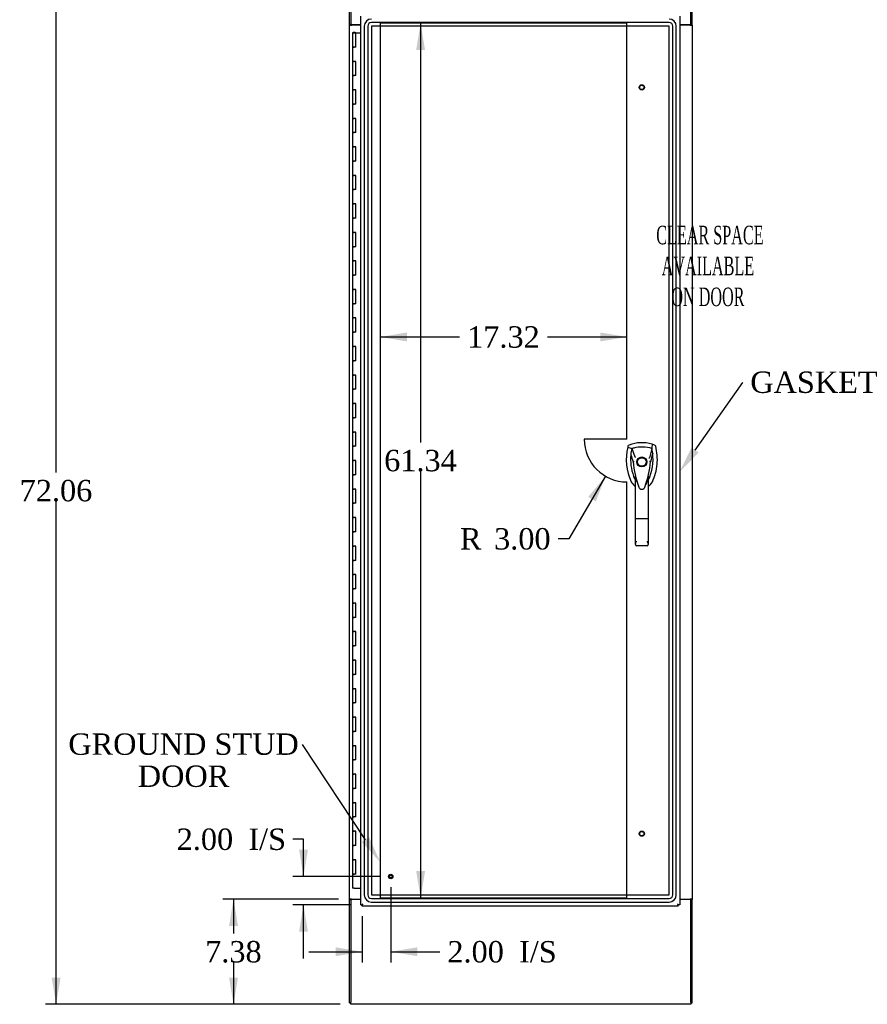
# Model space of a CAD drawing. Header units: inches. Extents: x 1 to 299, y -2 to 199.
# Tile 3 of 11: x 58 to 117, y 63 to 132. Entities that reach past the tile are written whole.
import ezdxf
from ezdxf import colors
from ezdxf.entities.mleader import LeaderData, LeaderLine
from ezdxf.enums import TextEntityAlignment as Align
from ezdxf.lldxf.tags import DXFTag
from ezdxf.math import Vec2, Vec3

# ---------------------------------------------------------------- set-up
doc = ezdxf.new("R2010")
doc.units = ezdxf.units.IN
doc.header["$MEASUREMENT"] = 0
for name, color, linetype in [('COM55523', 7, 'Continuous'), ('COM70220', 7, 'Continuous'), ('COM70757-2', 7, 'Continuous'), ('COM70764-7', 7, 'Continuous'), ('COM71203-5', 7, 'Continuous'), ('COM71205-7', 7, 'Continuous'), ('COM71206-4', 7, 'Continuous'), ('Default', 7, 'Continuous'), ('DV1_Default', 7, 'Continuous'), ('HAN86294', 7, 'Continuous'), ('STD26122', 7, 'Continuous'), ('STD26258', 7, 'Continuous')]:
    doc.layers.add(name, color=color, linetype=linetype)
doc.styles.add('SEACAD_Times_New_Roman', font='times.ttf')
tags = doc.linetypes.add('HIDDEN2', pattern=[0.1875, 0.125, -0.0625]).pattern_tags.tags
tags[6:7] = [DXFTag(74, 4), DXFTag(75, 0), DXFTag(340, '0'), DXFTag(46, 0.0), DXFTag(50, 0.0), DXFTag(44, 0.0), DXFTag(45, 0.0)]
tags[4:5] = [DXFTag(74, 4), DXFTag(75, 0), DXFTag(340, '0'), DXFTag(46, 0.0), DXFTag(50, 0.0), DXFTag(44, 0.0), DXFTag(45, 0.0)]
doc.dimstyles.new('HAMMOND_(STH_-_300x200)', dxfattribs={"dimtxt": 1.5, "dimasz": 1.875, "dimexe": 0.75, "dimexo": 0.75, "dimgap": 0.375, "dimtad": 0, "dimtih": 1, "dimtoh": 1, "dimzin": 0, "dimdsep": 46, "dimtxsty": 'SEACAD_Times_New_Roman', "dimblk1": '_SE_FILLED', "dimblk2": '_SE_FILLED', "dimsah": 1, "dimcen": 0.75, "dimadec": 0, "dimazin": 0, "dimtfac": 0.8, "dimtofl": 0, "dimtmove": 0, "dimatfit": 3, "dimfxl": 1, "dimtolj": 1, "dimtzin": 0, "dimarcsym": 0})

# ---------------------------------------------------------------- blocks, each defined once
blk = doc.blocks.new('SE')
at = {"layer": 'COM55523', "color": 7, "linetype": 'Continuous'}
for p, q in [((81.081, 131.478), (81.314, 131.478)), ((81.081, 131.478), (81.081, 130.478)), ((81.135, 131.487), (81.135, 131.513)), ((81.135, 131.513), (81.185, 131.513)), ((81.185, 131.487), (81.135, 131.487)), ((81.148, 131.487), (81.148, 131.478)), ((81.185, 131.513), (81.21, 131.513)), ((81.185, 131.487), (81.21, 131.487)), ((81.21, 131.513), (81.26, 131.513)), ((81.26, 131.487), (81.21, 131.487)), ((81.248, 131.478), (81.248, 131.487)), ((81.26, 131.513), (81.26, 131.487)), ((81.314, 131.478), (81.673, 131.478)), ((81.314, 130.478), (81.314, 131.478)), ((81.081, 130.478), (81.198, 130.478)), ((81.081, 130.478), (81.081, 129.478)), ((81.198, 130.478), (81.081, 130.478)), ((81.314, 130.478), (81.198, 130.478)), ((81.081, 129.478), (81.198, 129.478)), ((81.198, 129.478), (81.081, 129.478)), ((81.081, 129.478), (81.081, 128.478)), ((81.314, 129.478), (81.198, 129.478)), ((81.314, 128.478), (81.314, 129.478)), ((81.081, 128.478), (81.198, 128.478)), ((81.081, 128.478), (81.081, 127.478)), ((81.198, 128.478), (81.081, 128.478)), ((81.314, 128.478), (81.198, 128.478)), ((81.081, 127.478), (81.198, 127.478)), ((81.198, 127.478), (81.081, 127.478)), ((81.081, 127.478), (81.081, 126.478)), ((81.314, 127.478), (81.198, 127.478)), ((81.314, 126.478), (81.314, 127.478)), ((81.081, 126.478), (81.198, 126.478)), ((81.081, 126.478), (81.081, 125.478)), ((81.198, 126.478), (81.081, 126.478)), ((81.314, 126.478), (81.198, 126.478)), ((81.081, 125.478), (81.198, 125.478)), ((81.198, 125.478), (81.081, 125.478)), ((81.081, 125.478), (81.081, 124.478)), ((81.314, 125.478), (81.198, 125.478)), ((81.314, 124.478), (81.314, 125.478)), ((81.081, 124.478), (81.198, 124.478)), ((81.081, 124.478), (81.081, 123.478)), ((81.198, 124.478), (81.081, 124.478)), ((81.314, 124.478), (81.198, 124.478)), ((81.081, 123.478), (81.198, 123.478)), ((81.198, 123.478), (81.081, 123.478)), ((81.081, 123.478), (81.081, 122.478)), ((81.314, 123.478), (81.198, 123.478)), ((81.314, 122.478), (81.314, 123.478)), ((81.081, 122.478), (81.198, 122.478)), ((81.081, 122.478), (81.081, 121.478)), ((81.198, 122.478), (81.081, 122.478)), ((81.314, 122.478), (81.198, 122.478)), ((81.081, 121.478), (81.198, 121.478)), ((81.198, 121.478), (81.081, 121.478)), ((81.081, 121.478), (81.081, 120.478)), ((81.314, 121.478), (81.198, 121.478)), ((81.314, 120.478), (81.314, 121.478)), ((81.081, 120.478), (81.198, 120.478)), ((81.081, 120.478), (81.081, 119.478)), ((81.198, 120.478), (81.081, 120.478)), ((81.314, 120.478), (81.198, 120.478)), ((81.081, 119.478), (81.198, 119.478)), ((81.198, 119.478), (81.081, 119.478)), ((81.081, 119.478), (81.081, 118.478)), ((81.314, 119.478), (81.198, 119.478)), ((81.314, 118.478), (81.314, 119.478)), ((81.081, 118.478), (81.198, 118.478)), ((81.081, 118.478), (81.081, 117.478)), ((81.198, 118.478), (81.081, 118.478)), ((81.314, 118.478), (81.198, 118.478)), ((81.081, 117.478), (81.198, 117.478)), ((81.198, 117.478), (81.081, 117.478)), ((81.081, 117.478), (81.081, 116.478)), ((81.314, 117.478), (81.198, 117.478)), ((81.314, 116.478), (81.314, 117.478)), ((81.081, 116.478), (81.198, 116.478)), ((81.081, 116.478), (81.081, 115.478)), ((81.198, 116.478), (81.081, 116.478)), ((81.314, 116.478), (81.198, 116.478)), ((81.081, 115.478), (81.198, 115.478)), ((81.198, 115.478), (81.081, 115.478)), ((81.081, 115.478), (81.081, 114.478)), ((81.314, 115.478), (81.198, 115.478)), ((81.314, 114.478), (81.314, 115.478)), ((81.081, 114.478), (81.198, 114.478)), ((81.081, 114.478), (81.081, 113.478)), ((81.198, 114.478), (81.081, 114.478)), ((81.314, 114.478), (81.198, 114.478)), ((81.081, 113.478), (81.198, 113.478)), ((81.198, 113.478), (81.081, 113.478)), ((81.081, 113.478), (81.081, 112.478)), ((81.314, 113.478), (81.198, 113.478)), ((81.314, 112.478), (81.314, 113.478)), ((81.081, 112.478), (81.198, 112.478)), ((81.081, 112.478), (81.081, 111.478)), ((81.198, 112.478), (81.081, 112.478)), ((81.314, 112.478), (81.198, 112.478)), ((81.081, 111.478), (81.198, 111.478)), ((81.198, 111.478), (81.081, 111.478)), ((81.081, 111.478), (81.081, 110.478)), ((81.314, 111.478), (81.198, 111.478)), ((81.314, 110.478), (81.314, 111.478)), ((81.081, 110.478), (81.198, 110.478)), ((81.081, 110.478), (81.081, 109.478)), ((81.198, 110.478), (81.081, 110.478)), ((81.314, 110.478), (81.198, 110.478)), ((81.081, 109.478), (81.198, 109.478)), ((81.198, 109.478), (81.081, 109.478)), ((81.081, 109.478), (81.081, 108.478)), ((81.314, 109.478), (81.198, 109.478)), ((81.314, 108.478), (81.314, 109.478)), ((81.081, 108.478), (81.198, 108.478)), ((81.081, 108.478), (81.081, 107.478)), ((81.198, 108.478), (81.081, 108.478)), ((81.314, 108.478), (81.198, 108.478)), ((81.081, 107.478), (81.198, 107.478)), ((81.198, 107.478), (81.081, 107.478)), ((81.081, 107.478), (81.081, 106.478)), ((81.314, 107.478), (81.198, 107.478)), ((81.314, 106.478), (81.314, 107.478)), ((81.081, 106.478), (81.198, 106.478)), ((81.081, 106.478), (81.081, 105.478)), ((81.198, 106.478), (81.081, 106.478)), ((81.314, 106.478), (81.198, 106.478)), ((81.081, 105.478), (81.198, 105.478)), ((81.198, 105.478), (81.081, 105.478)), ((81.081, 105.478), (81.081, 104.478)), ((81.314, 105.478), (81.198, 105.478)), ((81.314, 104.478), (81.314, 105.478)), ((81.081, 104.478), (81.198, 104.478)), ((81.081, 104.478), (81.081, 103.478)), ((81.198, 104.478), (81.081, 104.478)), ((81.314, 104.478), (81.198, 104.478)), ((81.081, 103.478), (81.198, 103.478)), ((81.198, 103.478), (81.081, 103.478)), ((81.081, 103.478), (81.081, 102.478)), ((81.314, 103.478), (81.198, 103.478)), ((81.314, 102.478), (81.314, 103.478)), ((81.081, 102.478), (81.198, 102.478)), ((81.081, 102.478), (81.081, 101.478)), ((81.198, 102.478), (81.081, 102.478)), ((81.314, 102.478), (81.198, 102.478)), ((81.081, 101.478), (81.198, 101.478)), ((81.198, 101.478), (81.081, 101.478)), ((81.081, 101.478), (81.081, 100.478)), ((81.314, 101.478), (81.198, 101.478)), ((81.314, 100.478), (81.314, 101.478)), ((81.081, 100.478), (81.198, 100.478)), ((81.081, 100.478), (81.081, 99.478)), ((81.198, 100.478), (81.081, 100.478)), ((81.314, 100.478), (81.198, 100.478)), ((81.081, 99.478), (81.198, 99.478)), ((81.198, 99.478), (81.081, 99.478)), ((81.081, 99.478), (81.081, 98.478)), ((81.314, 99.478), (81.198, 99.478)), ((81.314, 98.478), (81.314, 99.478)), ((81.081, 98.478), (81.198, 98.478)), ((81.081, 98.478), (81.081, 97.478)), ((81.198, 98.478), (81.081, 98.478)), ((81.314, 98.478), (81.198, 98.478)), ((81.081, 97.478), (81.198, 97.478)), ((81.198, 97.478), (81.081, 97.478)), ((81.081, 97.478), (81.081, 96.478)), ((81.314, 97.478), (81.198, 97.478)), ((81.314, 96.478), (81.314, 97.478)), ((81.081, 96.478), (81.198, 96.478)), ((81.081, 96.478), (81.081, 95.478)), ((81.198, 96.478), (81.081, 96.478)), ((81.314, 96.478), (81.198, 96.478)), ((81.081, 95.478), (81.198, 95.478)), ((81.198, 95.478), (81.081, 95.478)), ((81.081, 95.478), (81.081, 94.478)), ((81.314, 95.478), (81.198, 95.478)), ((81.314, 94.478), (81.314, 95.478)), ((81.081, 94.478), (81.198, 94.478)), ((81.081, 94.478), (81.081, 93.478)), ((81.198, 94.478), (81.081, 94.478)), ((81.314, 94.478), (81.198, 94.478)), ((81.081, 93.478), (81.198, 93.478)), ((81.198, 93.478), (81.081, 93.478)), ((81.081, 93.478), (81.081, 92.478)), ((81.314, 93.478), (81.198, 93.478)), ((81.314, 92.478), (81.314, 93.478)), ((81.081, 92.478), (81.198, 92.478)), ((81.081, 92.478), (81.081, 91.478)), ((81.198, 92.478), (81.081, 92.478)), ((81.314, 92.478), (81.198, 92.478)), ((81.081, 91.478), (81.198, 91.478)), ((81.198, 91.478), (81.081, 91.478)), ((81.081, 91.478), (81.081, 90.478)), ((81.314, 91.478), (81.198, 91.478)), ((81.314, 90.478), (81.314, 91.478)), ((81.081, 90.478), (81.198, 90.478)), ((81.081, 90.478), (81.081, 89.478)), ((81.198, 90.478), (81.081, 90.478)), ((81.314, 90.478), (81.198, 90.478)), ((81.081, 89.478), (81.198, 89.478)), ((81.198, 89.478), (81.081, 89.478)), ((81.081, 89.478), (81.081, 88.478)), ((81.314, 89.478), (81.198, 89.478)), ((81.314, 88.478), (81.314, 89.478)), ((81.081, 88.478), (81.198, 88.478)), ((81.081, 88.478), (81.081, 87.478)), ((81.198, 88.478), (81.081, 88.478)), ((81.314, 88.478), (81.198, 88.478)), ((81.081, 87.478), (81.198, 87.478)), ((81.198, 87.478), (81.081, 87.478)), ((81.081, 87.478), (81.081, 86.478)), ((81.314, 87.478), (81.198, 87.478)), ((81.314, 86.478), (81.314, 87.478)), ((81.081, 86.478), (81.198, 86.478)), ((81.081, 86.478), (81.081, 85.478)), ((81.198, 86.478), (81.081, 86.478)), ((81.314, 86.478), (81.198, 86.478)), ((81.081, 85.478), (81.198, 85.478)), ((81.198, 85.478), (81.081, 85.478)), ((81.081, 85.478), (81.081, 84.478)), ((81.314, 85.478), (81.198, 85.478)), ((81.314, 84.478), (81.314, 85.478)), ((81.081, 84.478), (81.198, 84.478)), ((81.081, 84.478), (81.081, 83.478)), ((81.198, 84.478), (81.081, 84.478)), ((81.314, 84.478), (81.198, 84.478)), ((81.081, 83.478), (81.198, 83.478)), ((81.198, 83.478), (81.081, 83.478)), ((81.081, 83.478), (81.081, 82.478)), ((81.314, 83.478), (81.198, 83.478)), ((81.314, 82.478), (81.314, 83.478)), ((81.081, 82.478), (81.198, 82.478)), ((81.081, 82.478), (81.081, 81.478)), ((81.198, 82.478), (81.081, 82.478)), ((81.314, 82.478), (81.198, 82.478)), ((81.081, 81.478), (81.198, 81.478)), ((81.198, 81.478), (81.081, 81.478)), ((81.081, 81.478), (81.081, 80.478)), ((81.314, 81.478), (81.198, 81.478)), ((81.314, 80.478), (81.314, 81.478)), ((81.081, 80.478), (81.198, 80.478)), ((81.081, 80.478), (81.081, 79.478)), ((81.198, 80.478), (81.081, 80.478)), ((81.314, 80.478), (81.198, 80.478)), ((81.081, 79.478), (81.198, 79.478)), ((81.198, 79.478), (81.081, 79.478)), ((81.081, 79.478), (81.081, 78.478)), ((81.314, 79.478), (81.198, 79.478)), ((81.314, 78.478), (81.314, 79.478)), ((81.081, 78.478), (81.198, 78.478)), ((81.081, 78.478), (81.081, 77.478)), ((81.198, 78.478), (81.081, 78.478)), ((81.314, 78.478), (81.198, 78.478)), ((81.081, 77.478), (81.198, 77.478)), ((81.198, 77.478), (81.081, 77.478)), ((81.081, 77.478), (81.081, 76.478)), ((81.314, 77.478), (81.198, 77.478)), ((81.314, 76.478), (81.314, 77.478)), ((81.081, 76.478), (81.198, 76.478)), ((81.081, 76.478), (81.081, 75.478)), ((81.198, 76.478), (81.081, 76.478)), ((81.314, 76.478), (81.198, 76.478)), ((81.081, 75.478), (81.198, 75.478)), ((81.198, 75.478), (81.081, 75.478)), ((81.081, 75.478), (81.081, 74.478)), ((81.314, 75.478), (81.198, 75.478)), ((81.314, 74.478), (81.314, 75.478)), ((81.081, 74.478), (81.198, 74.478)), ((81.081, 74.478), (81.081, 73.478)), ((81.198, 74.478), (81.081, 74.478)), ((81.314, 74.478), (81.198, 74.478)), ((81.081, 73.478), (81.198, 73.478)), ((81.198, 73.478), (81.081, 73.478)), ((81.081, 73.478), (81.081, 72.478)), ((81.314, 73.478), (81.198, 73.478)), ((81.314, 72.478), (81.314, 73.478)), ((81.081, 72.478), (81.198, 72.478)), ((81.081, 72.478), (81.081, 71.478)), ((81.198, 72.478), (81.081, 72.478)), ((81.314, 72.478), (81.198, 72.478)), ((81.198, 71.478), (81.081, 71.478)), ((81.198, 71.478), (81.673, 71.478))]:
    blk.add_line(p, q, dxfattribs=at)
at = {"layer": 'COM70220', "color": 7, "linetype": 'HIDDEN2'}
for p, q in [((81.908, 131.944), (81.908, 71.012)), ((81.909, 131.944), (81.909, 71.012)), ((82.158, 131.944), (82.158, 71.012)), ((82.407, 131.944), (82.407, 71.012)), ((103.313, 132.194), (82.408, 132.194)), ((103.313, 131.945), (82.408, 131.945)), ((82.408, 131.944), (82.408, 71.012)), ((103.313, 131.944), (82.408, 131.944)), ((103.313, 71.012), (103.313, 131.944)), ((103.314, 71.012), (103.314, 131.944)), ((103.563, 71.012), (103.563, 131.944)), ((103.812, 71.012), (103.812, 131.944)), ((103.813, 71.012), (103.813, 131.944)), ((82.408, 71.012), (103.313, 71.012)), ((82.408, 71.011), (103.313, 71.011)), ((82.408, 70.762), (103.313, 70.762)), ((82.408, 70.513), (103.313, 70.513)), ((82.408, 70.512), (103.313, 70.512))]:
    blk.add_line(p, q, dxfattribs=at)
for centre, radius, start, end in [((82.408, 131.944), 0.5, 90, 180), ((82.408, 131.944), 0.499, 90, 180), ((82.408, 131.944), 0.25, 90, 180), ((82.408, 131.944), 0.001, 90, 180), ((103.313, 131.944), 0.5, 0, 90), ((103.313, 131.944), 0.499, 0, 90), ((103.313, 131.944), 0.25, 0, 90), ((103.313, 131.944), 0.001, 0, 90), ((82.408, 71.012), 0.5, 180, 270), ((82.408, 71.012), 0.499, 180, 270), ((82.408, 71.012), 0.25, 180, 270), ((82.408, 71.012), 0.001, 180, 270), ((103.313, 71.012), 0.5, 270, 0), ((103.313, 71.012), 0.001, 270, 0), ((103.313, 71.012), 0.25, 270, 0), ((103.313, 71.012), 0.499, 270, 0)]:
    blk.add_arc(centre, radius, start, end, dxfattribs=at)
at = {"layer": 'COM70757-2', "color": 7, "linetype": 'Continuous'}
for p, q in [((81.673, 70.307), (81.673, 132.649)), ((104.048, 132.649), (104.048, 70.307)), ((81.673, 70.307), (81.729, 70.307)), ((81.768, 70.307), (81.729, 70.307)), ((81.807, 70.347), (81.768, 70.307)), ((81.768, 70.307), (81.768, 70.268)), ((81.768, 70.212), (81.768, 70.268)), ((103.953, 70.212), (81.768, 70.212)), ((81.815, 70.355), (81.815, 70.355)), ((81.816, 70.355), (81.815, 70.355)), ((81.816, 70.355), (81.816, 70.355)), ((81.816, 70.355), (81.816, 70.355)), ((81.816, 70.355), (81.816, 70.355)), ((103.905, 70.355), (103.905, 70.355)), ((103.905, 70.355), (103.905, 70.355)), ((103.905, 70.355), (103.905, 70.355)), ((103.905, 70.355), (103.905, 70.355)), ((103.913, 70.347), (103.953, 70.307)), ((103.953, 70.307), (103.953, 70.268)), ((103.953, 70.307), (103.992, 70.307)), ((103.953, 70.212), (103.953, 70.268)), ((104.048, 70.307), (103.992, 70.307))]:
    blk.add_line(p, q, dxfattribs=at)
for centre, start, end in [((82.297, 69.377), 116.23673, 121.43872), ((80.838, 70.837), 328.56128, 333.76327), ((104.883, 70.837), 206.23673, 211.43872), ((103.423, 69.377), 58.56128, 63.76327)]:
    blk.add_arc(centre, 1.09, start, end, dxfattribs=at)
at = {"layer": 'COM70764-7', "color": 7, "linetype": 'Continuous'}
for p, q in [((80.956, 135.256), (80.956, 132.054)), ((104.826, 132.054), (104.826, 135.256)), ((80.956, 132.054), (81.673, 132.054)), ((104.048, 132.054), (104.826, 132.054))]:
    blk.add_line(p, q, dxfattribs=at)
at = {"layer": 'COM71203-5', "color": 7, "linetype": 'Continuous'}
for p, q in [((80.861, 132.054), (80.861, 135.304)), ((80.861, 132.024), (80.861, 132.054)), ((80.956, 132.054), (80.861, 132.054)), ((80.861, 70.714), (80.861, 132.024)), ((80.861, 132.024), (81.004, 132.024)), ((80.956, 132.024), (80.956, 132.054)), ((81.673, 132.024), (81.004, 132.024)), ((80.861, 70.714), (80.861, 70.684)), ((81.004, 70.714), (80.861, 70.714)), ((80.861, 70.684), (80.956, 70.684)), ((80.861, 63.434), (80.861, 70.684)), ((80.956, 70.714), (80.956, 70.684)), ((81.004, 70.714), (81.673, 70.714)), ((80.861, 63.434), (80.956, 63.434))]:
    blk.add_line(p, q, dxfattribs=at)
at = {"layer": 'COM71205-7', "color": 7, "linetype": 'Continuous'}
for p, q in [((80.956, 70.684), (80.956, 63.482)), ((81.673, 70.684), (80.956, 70.684)), ((104.826, 70.684), (104.048, 70.684)), ((104.826, 63.482), (104.826, 70.684)), ((80.956, 63.339), (80.956, 63.482)), ((104.826, 63.339), (80.956, 63.339)), ((104.826, 63.482), (104.826, 63.339))]:
    blk.add_line(p, q, dxfattribs=at)
at = {"layer": 'COM71206-4', "color": 7, "linetype": 'Continuous'}
for p, q in [((104.921, 132.054), (104.921, 135.304)), ((104.778, 132.024), (104.048, 132.024)), ((104.778, 132.024), (104.921, 132.024)), ((104.826, 132.024), (104.826, 132.054)), ((104.921, 132.054), (104.826, 132.054)), ((104.921, 132.024), (104.921, 132.054)), ((104.921, 132.024), (104.921, 70.714)), ((104.048, 70.714), (104.778, 70.714)), ((104.921, 70.714), (104.778, 70.714)), ((104.826, 70.714), (104.826, 70.684)), ((104.826, 70.684), (104.921, 70.684)), ((104.921, 70.714), (104.921, 70.684)), ((104.921, 63.434), (104.921, 70.684)), ((104.826, 63.434), (104.921, 63.434))]:
    blk.add_line(p, q, dxfattribs=at)
at = {"layer": 'DV1_Default', "color": 7, "linetype": 'HIDDEN2'}
for p, q in [((100.347, 132.149), (83.027, 132.149)), ((83.027, 132.149), (83.027, 70.807)), ((100.347, 102.978), (100.347, 132.149)), ((100.347, 102.978), (97.347, 102.978)), ((100.347, 70.807), (100.347, 99.978)), ((83.027, 70.807), (100.347, 70.807))]:
    blk.add_line(p, q, dxfattribs=at)
blk.add_arc((100.347, 102.978), 3, 180, 270, dxfattribs=at)
at = {"layer": 'HAN86294', "color": 7, "linetype": 'Continuous'}
for p, q in [((100.414, 102.481), (100.4, 102.422)), ((100.4, 102.422), (100.683, 102.316)), ((100.683, 102.316), (100.899, 101.744)), ((102.098, 102.316), (101.934, 101.661)), ((102.29, 102.567), (102.109, 102.627)), ((100.899, 101.744), (100.945, 101.71)), ((100.785, 101.395), (100.785, 101.395)), ((101.996, 101.399), (101.996, 101.399)), ((100.936, 97.401), (100.936, 100.379)), ((101.846, 100.379), (101.846, 97.401)), ((101.142, 99.702), (101.146, 99.693)), ((101.61, 99.619), (101.615, 99.631)), ((101.846, 100.094), (101.852, 100.106)), ((100.936, 95.593), (100.936, 97.401)), ((101.756, 97.396), (101.026, 97.396)), ((101.846, 97.401), (101.846, 95.593)), ((101.756, 95.503), (101.026, 95.503))]:
    blk.add_line(p, q, dxfattribs=at)
for radius in [0.35, 0.3]:
    blk.add_circle((101.391, 101.378), radius, dxfattribs=at)
for centre, radius, start, end in [((104.022, 101.569), 3.721, 166.75318, 205.10266), ((101.391, 100.144), 2.585, 73.85893, 110.34924), ((104.022, 101.569), 3.421, 167.3846, 174.70184), ((101.391, 100.144), 2.285, 106.83853, 108.03431), ((101.391, 100.144), 2.285, 104.45028, 106.83853), ((101.391, 100.144), 2.285, 71.96569, 104.45028), ((98.759, 101.569), 3.421, 10.11379, 12.6154), ((104.022, 101.569), 3.421, 174.70184, 200.20775), ((98.759, 101.569), 3.421, 334.89734, 7.2824), ((114.755, 74.951), 29.627, 115.64179, 115.75394), ((98.759, 101.569), 3.421, 8.519, 10.11379), ((98.759, 101.569), 3.421, 7.2824, 8.519), ((100.874, 100.048), 1.35, 91.23359, 93.76963), ((107.633, 101.965), 6.872, 184.75423, 199.9908), ((94.953, 101.994), 7.068, 340.3478, 355.1696), ((101.931, 100.61), 0.791, 85.30773, 89.6394), ((104.022, 101.569), 3.421, 200.20775, 205.10266), ((99.406, 99.774), 1.646, 10.27719, 21.64676), ((101.332, 100.308), 0.75, 233.47883, 238.15135), ((101.332, 100.308), 0.45, 205.10266, 208.42246), ((101.392, 99.704), 0.234, 202.28022, 338.21669), ((101.45, 100.308), 0.45, 331.57754, 334.89734), ((101.45, 100.308), 0.75, 301.84865, 334.89734), ((101.026, 95.593), 0.0903, 180.00172, 181.11543), ((101.026, 95.593), 0.09, 181.11716, 270), ((101.756, 95.593), 0.09, 270, 358.88284), ((101.755, 95.593), 0.0903, 358.88457, 359.99828)]:
    blk.add_arc(centre, radius, start, end, dxfattribs=at)
for points in [[(100.492, 102.567), (100.454, 102.553), (100.424, 102.52), (100.414, 102.481)], [(102.109, 102.627), (102.106, 102.523), (102.102, 102.42), (102.098, 102.316)], [(102.367, 102.481), (102.357, 102.52), (102.327, 102.553), (102.29, 102.567)], [(100.615, 101.885), (100.672, 101.722), (100.728, 101.558), (100.785, 101.395)], [(102.153, 102.003), (102.101, 101.801), (102.048, 101.6), (101.996, 101.399)], [(100.652, 99.99), (100.705, 99.878), (100.786, 99.779), (100.885, 99.706)], [(101.056, 99.965), (101.046, 99.999), (101.036, 100.033), (101.026, 100.067)], [(101.756, 100.066), (101.728, 99.969), (101.698, 99.873), (101.667, 99.777)]]:
    blk.add_open_spline(points, degree=3, dxfattribs=at)
for points, knots in [([(102.129, 99.99), (102.31, 100.375), (102.423, 100.791), (102.504, 101.638), (102.471, 102.068), (102.367, 102.481)], [0, 0, 0, 0, 0.5, 0.5, 1, 1, 1, 1]), ([(101.756, 100.066), (101.772, 100.124), (101.788, 100.181), (101.811, 100.266), (101.819, 100.295), (101.831, 100.336), (101.834, 100.349), (101.84, 100.367), (101.842, 100.373), (101.845, 100.38), (101.846, 100.381), (101.846, 100.379)], [0, 0, 0, 0, 0.5, 0.5, 0.75, 0.75, 0.875, 0.875, 0.9375, 0.9375, 1, 1, 1, 1]), ([(101.026, 97.396), (101.02, 97.396), (101.014, 97.396), (101.002, 97.396), (100.997, 97.396), (100.986, 97.396), (100.981, 97.396), (100.971, 97.397), (100.966, 97.397), (100.954, 97.398), (100.947, 97.398), (100.94, 97.4), (100.939, 97.4), (100.936, 97.401), (100.936, 97.401), (100.936, 97.401)], [0, 0, 0, 0, 0.125, 0.125, 0.25, 0.25, 0.375, 0.375, 0.5, 0.5, 0.75, 0.75, 0.875, 0.875, 1, 1, 1, 1]), ([(101.846, 97.401), (101.846, 97.401), (101.845, 97.401), (101.843, 97.4), (101.841, 97.4), (101.834, 97.398), (101.828, 97.398), (101.815, 97.397), (101.811, 97.397), (101.801, 97.396), (101.796, 97.396), (101.785, 97.396), (101.779, 97.396), (101.768, 97.396), (101.762, 97.396), (101.756, 97.396)], [0, 0, 0, 0, 0.125, 0.125, 0.25, 0.25, 0.5, 0.5, 0.625, 0.625, 0.75, 0.75, 0.875, 0.875, 1, 1, 1, 1]), ([(100.936, 95.592), (100.936, 95.607), (100.94, 95.624), (100.949, 95.652), (100.952, 95.662), (100.959, 95.681), (100.963, 95.691), (100.976, 95.722), (100.985, 95.743), (101, 95.777), (101.005, 95.788), (101.015, 95.811), (101.021, 95.823), (101.026, 95.835)], [0, 0, 0, 0, 0.25, 0.25, 0.375, 0.375, 0.5, 0.5, 0.75, 0.75, 0.875, 0.875, 1, 1, 1, 1]), ([(101.756, 95.835), (101.761, 95.823), (101.766, 95.811), (101.776, 95.788), (101.781, 95.777), (101.796, 95.743), (101.806, 95.722), (101.818, 95.691), (101.822, 95.681), (101.83, 95.662), (101.833, 95.652), (101.842, 95.624), (101.845, 95.607), (101.846, 95.592)], [0, 0, 0, 0, 0.125, 0.125, 0.25, 0.25, 0.5, 0.5, 0.625, 0.625, 0.75, 0.75, 1, 1, 1, 1])]:
    blk.add_open_spline(points, degree=3, knots=knots, dxfattribs=at)
at = {"layer": 'STD26122', "color": 7, "linetype": 'HIDDEN2'}
for centre, radius in [((101.391, 127.649), 0.185), ((101.391, 127.649), 0.15), ((101.391, 75.307), 0.185), ((101.391, 75.307), 0.15)]:
    blk.add_circle(centre, radius, dxfattribs=at)
at = {"layer": 'STD26258', "color": 7, "linetype": 'HIDDEN2'}
for radius in [0.156, 0.125, 0.0944]:
    blk.add_circle((83.768, 72.307), radius, dxfattribs=at)
at = {"layer": 'DV1_Default', "insert": (106.029, 117.946), "char_height": 1.3, "width": 12.9122, "attachment_point": 2}
blk.add_mtext('{\\fTimes New Roman|b0||i0||c0|p34;\\C7;\\H1.3;\\W0.5776;^I}{\\fTimes New Roman|b0||i0||c0|p34;\\C7;\\H1.3;\\W0.5776;CLEAR SPACE\\P}{\\fTimes New Roman|b0||i0||c0|p34;\\C7;\\H1.3;\\W0.5776;AVAILABLE \\P}{\\fTimes New Roman|b0||i0||c0|p34;\\C7;\\H1.3;\\W0.5776;ON DOOR^I}', dxfattribs=at)
blk = doc.blocks.new('DMBLK4814')
at = {"layer": 'Default', "linetype": 'Continuous'}
for points in [[(59.967, 133.524), (60.592, 133.524), (60.28, 135.399)], [(59.967, 65.214), (60.28, 63.339), (60.592, 65.214)]]:
    blk.add_hatch(color=7, dxfattribs=at).paths.add_polyline_path(points)
at = {"layer": 'Default', "color": 7, "linetype": 'Continuous'}
for p, q in [((80.206, 135.399), (59.53, 135.399)), ((60.28, 100.644), (60.28, 135.399)), ((60.28, 63.339), (60.28, 98.619)), ((80.206, 63.339), (59.53, 63.339))]:
    blk.add_line(p, q, dxfattribs=at)
at = {"layer": 'Default', "color": 7, "linetype": 'Continuous', "style": 'SEACAD_Times_New_Roman'}
blk.add_text('72.06', height=1.5, dxfattribs=at).set_placement((57.721, 100.119), align=Align.TOP_LEFT)
blk = doc.blocks.new('_SE_FILLED')
at = {"color": 0}
blk.add_line((0, 0), (-1, 0), dxfattribs=at)
blk.add_solid([(0, 0), (-1, -0.1665), (-1, 0.1665), (0, 0)], dxfattribs=at)
blk = doc.blocks.new('DMBLK4820')
at = {"layer": 'Default', "linetype": 'Continuous'}
for points in [[(72.417, 68.839), (73.042, 68.839), (72.73, 70.714)], [(72.417, 65.214), (72.73, 63.339), (73.042, 65.214)]]:
    blk.add_hatch(color=7, dxfattribs=at).paths.add_polyline_path(points)
at = {"layer": 'Default', "color": 7, "linetype": 'Continuous'}
for p, q in [((80.111, 70.714), (71.98, 70.714)), ((72.73, 70.714), (72.73, 68.302)), ((72.73, 66.277), (72.73, 63.339)), ((80.206, 63.339), (71.98, 63.339))]:
    blk.add_line(p, q, dxfattribs=at)
at = {"layer": 'Default', "color": 7, "linetype": 'Continuous', "style": 'SEACAD_Times_New_Roman'}
blk.add_text('7.38', height=1.5, dxfattribs=at).set_placement((70.739, 67.777), align=Align.TOP_LEFT)
blk = doc.blocks.new('DMBLK4823')
at = {"layer": 'Default', "linetype": 'Continuous'}
for points in [[(86.176, 130.274), (85.864, 132.149), (85.551, 130.274)], [(86.176, 72.682), (85.551, 72.682), (85.864, 70.807)]]:
    blk.add_hatch(color=7, dxfattribs=at).paths.add_polyline_path(points)
at = {"layer": 'Default', "color": 7, "linetype": 'Continuous'}
for p, q in [((85.864, 132.149), (85.864, 102.753)), ((85.864, 100.728), (85.864, 70.807))]:
    blk.add_line(p, q, dxfattribs=at)
at = {"layer": 'Default', "color": 7, "linetype": 'Continuous', "style": 'SEACAD_Times_New_Roman'}
blk.add_text('61.34', height=1.5, dxfattribs=at).set_placement((83.305, 102.228), align=Align.TOP_LEFT)
blk = doc.blocks.new('DMBLK4824')
at = {"layer": 'Default', "linetype": 'Continuous'}
for points in [[(84.902, 109.834), (84.902, 110.459), (83.027, 110.147)], [(98.472, 109.834), (100.347, 110.147), (98.472, 110.459)]]:
    blk.add_hatch(color=7, dxfattribs=at).paths.add_polyline_path(points)
at = {"layer": 'Default', "color": 7, "linetype": 'Continuous'}
for p, q in [((83.027, 110.147), (88.603, 110.147)), ((94.772, 110.147), (100.347, 110.147))]:
    blk.add_line(p, q, dxfattribs=at)
at = {"layer": 'Default', "color": 7, "linetype": 'Continuous', "style": 'SEACAD_Times_New_Roman'}
blk.add_text('17.32', height=1.5, dxfattribs=at).set_placement((89.128, 110.897), align=Align.TOP_LEFT)
blk = doc.blocks.new('DMBLK4825')
at = {"layer": 'Default', "linetype": 'Continuous'}
blk.add_hatch(color=7, dxfattribs=at).paths.add_polyline_path([(98.165, 98.608), (98.838, 100.386), (97.625, 98.922)])
at = {"layer": 'Default', "color": 7, "linetype": 'Continuous'}
for p, q in [((98.838, 100.386), (96.278, 95.988)), ((96.278, 95.988), (95.528, 95.988))]:
    blk.add_line(p, q, dxfattribs=at)
at = {"layer": 'Default', "color": 7, "linetype": 'Continuous', "style": 'SEACAD_Times_New_Roman'}
for s, p in [('R', (88.629, 96.738)), ('3.00', (91.022, 96.738))]:
    blk.add_text(s, height=1.5, dxfattribs=at).set_placement(p, align=Align.TOP_LEFT)
blk = doc.blocks.new('DMBLK4830')
at = {"layer": 'Default', "linetype": 'Continuous'}
for points in [[(79.893, 66.713), (81.768, 67.026), (79.893, 67.338)], [(85.643, 66.713), (85.643, 67.338), (83.768, 67.026)]]:
    blk.add_hatch(color=7, dxfattribs=at).paths.add_polyline_path(points)
at = {"layer": 'Default', "color": 7, "linetype": 'Continuous'}
for p, q in [((83.768, 71.557), (83.768, 66.276)), ((81.768, 69.518), (81.768, 66.276)), ((78.018, 67.026), (81.768, 67.026)), ((83.768, 67.026), (86.467, 67.026)), ((86.467, 67.026), (87.217, 67.026))]:
    blk.add_line(p, q, dxfattribs=at)
at = {"layer": 'Default', "color": 7, "linetype": 'Continuous', "style": 'SEACAD_Times_New_Roman'}
for s, p in [('2.00', (87.742, 67.776)), ('I/S', (92.773, 67.776))]:
    blk.add_text(s, height=1.5, dxfattribs=at).set_placement(p, align=Align.TOP_LEFT)
blk = doc.blocks.new('DMBLK4831')
at = {"layer": 'Default', "linetype": 'Continuous'}
for points in [[(77.33, 74.182), (77.643, 72.307), (77.955, 74.182)], [(77.33, 68.432), (77.955, 68.432), (77.643, 70.307)]]:
    blk.add_hatch(color=7, dxfattribs=at).paths.add_polyline_path(points)
at = {"layer": 'Default', "color": 7, "linetype": 'Continuous'}
for p, q in [((77.643, 74.917), (76.893, 74.917)), ((77.643, 72.307), (77.643, 74.917)), ((83.018, 72.307), (76.893, 72.307)), ((80.923, 70.307), (76.893, 70.307)), ((77.643, 66.557), (77.643, 70.307))]:
    blk.add_line(p, q, dxfattribs=at)
at = {"layer": 'Default', "color": 7, "linetype": 'Continuous', "style": 'SEACAD_Times_New_Roman'}
for s, p in [('2.00', (68.742, 75.667)), ('I/S', (73.773, 75.667))]:
    blk.add_text(s, height=1.5, dxfattribs=at).set_placement(p, align=Align.TOP_LEFT)
blk = doc.blocks.new('DMBLK4832')
at = {"layer": 'Default', "linetype": 'Continuous'}
for points in [[(82.736, 141.426), (80.861, 141.114), (82.736, 140.801)], [(103.046, 141.426), (103.046, 140.801), (104.921, 141.114)]]:
    blk.add_hatch(color=7, dxfattribs=at).paths.add_polyline_path(points)
at = {"layer": 'Default', "color": 7, "linetype": 'Continuous'}
for p, q in [((80.861, 132.774), (80.861, 141.864)), ((104.921, 132.774), (104.921, 141.864)), ((89.807, 141.114), (80.861, 141.114)), ((104.921, 141.114), (95.976, 141.114))]:
    blk.add_line(p, q, dxfattribs=at)
at = {"layer": 'Default', "color": 7, "linetype": 'Continuous', "style": 'SEACAD_Times_New_Roman'}
blk.add_text('24.06', height=1.5, dxfattribs=at).set_placement((90.332, 141.864), align=Align.TOP_LEFT)

msp = doc.modelspace()

# ---------------------------------------------------------------- block references
at = {"layer": 'Default'}
msp.add_blockref('SE', (0, 0), dxfattribs=at)

# ---------------------------------------------------------------- dimensions: what is measured, and where the dimension line sits
at = {"layer": 'Default', "color": 7, "linetype": 'Continuous'}
for base, p1, p2, angle, picture, middle, dimtype in [((104.921, 141.114), (104.921, 132.024), (80.861, 132.024), 180, 'DMBLK4832', (92.891, 141.114), 161), ((60.28, 63.339), (80.956, 63.339), (80.956, 135.399), 90, 'DMBLK4814', (60.28, 99.369), 161), ((85.864, 132.149), (83.027, 132.149), (83.027, 70.807), 270, 'DMBLK4823', (85.864, 101.478), 161), ((72.729643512, 63.339388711), (80.861263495, 70.714388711), (80.956263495, 63.339388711), 90, 'DMBLK4820', (72.729643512, 67.026888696), 160)]:
    dim = msp.add_linear_dim(base=base, p1=p1, p2=p2, angle=angle, text='\\A1;<>', dimstyle='HAMMOND_(STH_-_300x200)', dxfattribs=at)
    dim.commit()
    dim.dimension.update_dxf_attribs({"geometry": picture, "text_midpoint": middle, "dimtype": dimtype})
dim = msp.add_linear_dim(base=(100.347, 110.147), p1=(83.027, 132.149), p2=(100.347, 102.978), text='\\A1;<>', dimstyle='HAMMOND_(STH_-_300x200)', dxfattribs=at)
dim.commit()
dim.dimension.update_dxf_attribs({"geometry": 'DMBLK4824', "text_midpoint": (91.687, 110.147), "dimtype": 160})
dim = msp.add_radius_dim(center=(100.347, 102.978), mpoint=(98.838, 100.386), text='\\A1;<>', dimstyle='HAMMOND_(STH_-_300x200)', dxfattribs=at)
dim.commit()
dim.dimension.update_dxf_attribs({"geometry": 'DMBLK4825', "text_midpoint": (95.528, 95.988), "dimtype": 164})
dim = msp.add_linear_dim(base=(77.643, 72.307), p1=(81.673, 70.307), p2=(83.768, 72.307), angle=90, text='\\A1;<> I/S', dimstyle='HAMMOND_(STH_-_300x200)', override={"dimtmove": 1}, dxfattribs=at)
dim.commit()
dim.dimension.update_dxf_attribs({"geometry": 'DMBLK4831', "text_midpoint": (76.893, 74.917), "dimtype": 160})
dim = msp.add_linear_dim(base=(83.768, 67.026), p1=(81.768, 70.268), p2=(83.768, 72.307), text='\\A1;<> I/S', dimstyle='HAMMOND_(STH_-_300x200)', override={"dimtmove": 1}, dxfattribs=at)
dim.commit()
dim.dimension.update_dxf_attribs({"geometry": 'DMBLK4830', "text_midpoint": (87.217, 67.026), "dimtype": 160})

# ---------------------------------------------------------------- leaders
ml = msp.add_multileader_mtext('Standard', dxfattribs=at)
ml.set_content('{\\pxsm0.9;\\fTimes New Roman|b0||i0||c0|p34;\\W1.;GASKET\\P}', color=7)
ml.set_leader_properties()
ml.build(insert=Vec2(0, 0))
ml.multileader.update_dxf_attribs({"dogleg_length": 0, "arrow_head_size": 1.875})
ctx = ml.context
ctx.base_point, ctx.char_height, ctx.arrow_head_size, ctx.landing_gap_size = Vec3(108.915, 106.296), 1.5, 1.875, 0.525
notes = []
notes.append((ctx, [(0, (1, 1, 0), (108.48, 106.956), (1, 0), 0, [(0, [(104.048, 100.685)], 0, [])])]))
ctx.mtext.insert = Vec3(109.005, 107.723)
ml = msp.add_multileader_mtext('Standard', dxfattribs=at)
ml.set_content('{\\pxsm0.9;\\fTimes New Roman|b0||i0||c0|p34;\\W1.;GROUND STUD\\PDOOR\\P}', color=7)
ml.set_leader_properties()
ml.build(insert=Vec2(0, 0))
ml.multileader.update_dxf_attribs({"dogleg_length": 0, "arrow_head_size": 1.875})
ctx = ml.context
ctx.base_point, ctx.char_height, ctx.arrow_head_size, ctx.landing_gap_size = Vec3(61.303, 80.913), 1.5, 1.875, 0.525
ctx.text_align_type = 1
notes.append((ctx, [(0, (1, 1, 0), (77.579, 81.573), (-1, 0), 0, [(0, [(83.027, 73.322)], 0, [])])]))
ctx.mtext.insert, ctx.mtext.alignment = Vec3(69.224, 82.339), 2
for ctx, leaders in notes:
    for number, flags, end, landing, length, lines in leaders:
        leader = LeaderData()
        leader.index, (leader.has_last_leader_line, leader.has_dogleg_vector, leader.attachment_direction) = number, flags
        leader.last_leader_point, leader.dogleg_vector, leader.dogleg_length = Vec3(end), Vec3(landing), length
        for number, points, colour, breaks in lines:
            line = LeaderLine()
            line.index, line.vertices, line.color, line.breaks = number, Vec3.list(points), colors.encode_raw_color(colour), breaks
            leader.lines.append(line)
        ctx.leaders.append(leader)

doc.saveas('drawing.dxf')
